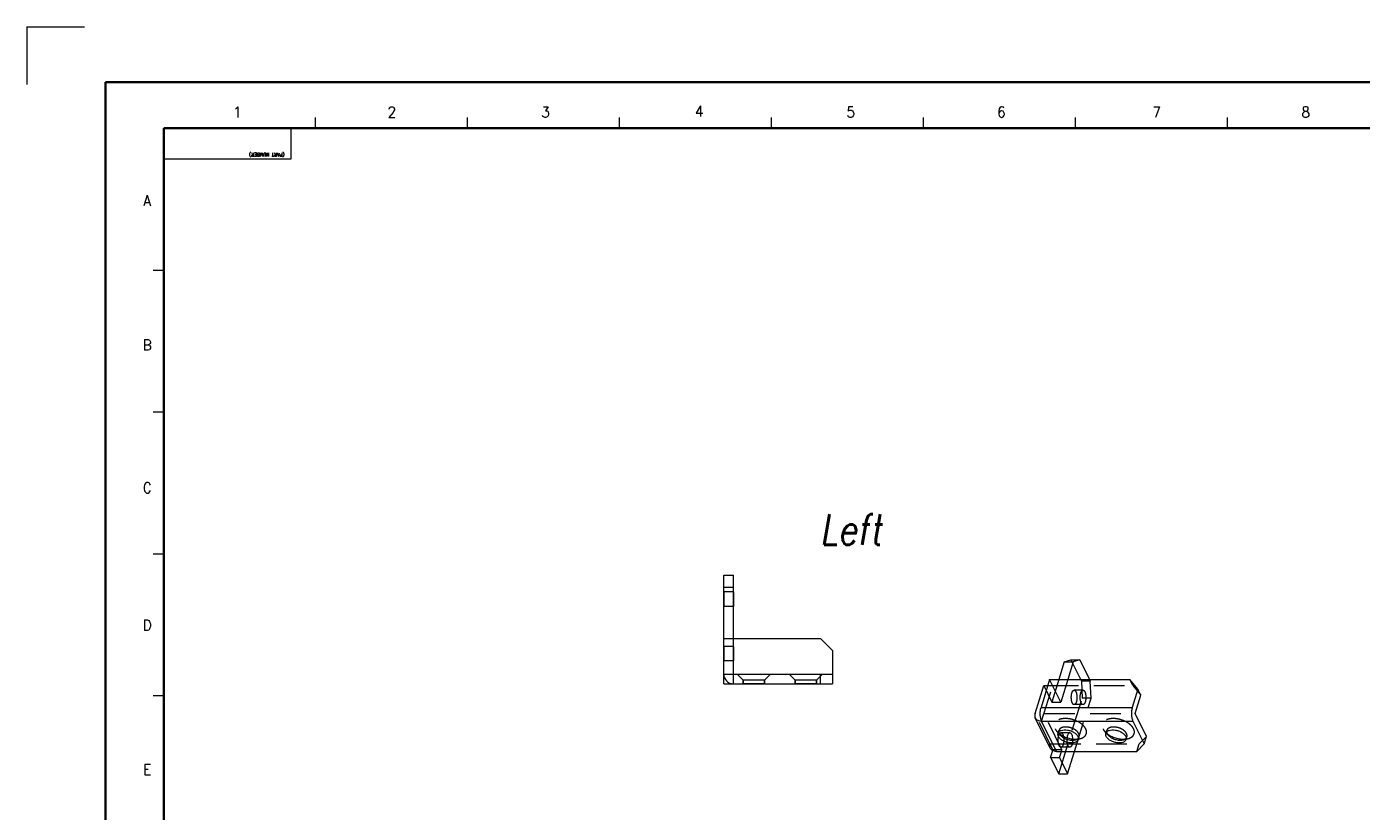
# Model space of a CAD drawing. Header units: millimetres. Extents: x 4497 to 11741, y 5958 to 12619.
# Tile 51 of 256: x 4507 to 4728, y 7130 to 7260. Entities that reach past the tile are written whole.
import ezdxf
from ezdxf.enums import TextEntityAlignment as Align

# ---------------------------------------------------------------- set-up
doc = ezdxf.new("R2010")
doc.units = ezdxf.units.MM
doc.header["$LTSCALE"] = 0.8
doc.linetypes.add('CENTER', pattern=[50.8, 31.75, -6.35, 6.35, -6.35])
doc.linetypes.add('HIDDEN', pattern=[9.525, 6.35, -3.175])
doc.layers.get('0').update_dxf_attribs({"linetype": 'CONTINUOUS', "lineweight": 0})
for name, color, linetype, lineweight in [('1', 2, 'CENTER', 0), ('2', 3, 'CONTINUOUS', 0), ('3', 5, 'HIDDEN', 0)]:
    doc.layers.add(name, color=color, linetype=linetype, lineweight=lineweight)
doc.styles.add('linetech', font='romans.shx', dxfattribs={"width": 0.8, "oblique": 10, "bigfont": 'whgtxt.shx'})
doc.styles.get("Standard").update_dxf_attribs({"font": 'romans.shx', "width": 0.8, "oblique": 5, "bigfont": 'whgtxt.shx'})

msp = doc.modelspace()

# ---------------------------------------------------------------- linework, layer by layer
at = {"color": 7, "linetype": 'Continuous', "lineweight": 35}
for p, q in [((4529.378, 6961.61), (4529.378, 7243.394)), ((4529.378, 7243.394), (4931.827, 7243.394))]:
    msp.add_line(p, q, dxfattribs=at)
at = {"color": 7, "linetype": 'Continuous'}
for p, q in [((4529.378, 7243.394), (4550.485, 7243.394)), ((4529.378, 7238.329), (4529.378, 7243.394)), ((4550.485, 7238.329), (4550.485, 7243.394)), ((4554.531, 7243.394), (4554.531, 7245.153)), ((4579.684, 7243.394), (4579.684, 7245.153)), ((4604.837, 7243.394), (4604.837, 7245.153)), ((4629.99, 7243.394), (4629.99, 7245.153)), ((4655.143, 7243.394), (4655.143, 7245.153)), ((4680.296, 7243.394), (4680.296, 7245.153)), ((4705.449, 7243.394), (4705.449, 7245.153)), ((4529.378, 7238.329), (4550.485, 7238.329)), ((4527.619, 7219.912), (4529.378, 7219.912)), ((4527.619, 7196.43), (4529.378, 7196.43)), ((4527.619, 7172.948), (4529.378, 7172.948)), ((4527.619, 7149.466), (4529.378, 7149.466))]:
    msp.add_line(p, q, dxfattribs=at)
at = {"linetype": 'Continuous'}
for p, q in [((4622.069, 7151.409), (4622.069, 7169.409)), ((4622.069, 7169.409), (4623.669, 7169.409)), ((4623.669, 7151.409), (4623.669, 7169.409)), ((4622.069, 7167.409), (4623.669, 7167.409)), ((4622.069, 7158.909), (4638.069, 7158.909)), ((4640.069, 7156.909), (4638.069, 7158.909)), ((4640.069, 7156.909), (4640.069, 7151.409)), ((4678.437, 7155.04), (4677.532, 7152.112)), ((4678.437, 7155.04), (4679.531, 7155.364)), ((4678.437, 7155.04), (4679.911, 7155.04)), ((4679.911, 7155.04), (4679.006, 7152.112)), ((4679.531, 7155.364), (4681.005, 7155.364)), ((4681.005, 7155.364), (4679.911, 7155.04)), ((4681.005, 7155.364), (4682.601, 7152.112)), ((4623.669, 7153.009), (4640.069, 7153.009)), ((4622.069, 7151.409), (4640.069, 7151.409)), ((4673.609, 7146.496), (4675.037, 7151.117)), ((4676.023, 7152.112), (4674.595, 7147.49)), ((4675.037, 7151.117), (4675.716, 7151.117)), ((4676.023, 7152.112), (4689.286, 7152.112)), ((4690.644, 7150.545), (4689.286, 7152.112)), ((4690.644, 7150.545), (4689.7, 7147.49)), ((4690.188, 7146.496), (4691.132, 7149.551)), ((4691.132, 7149.551), (4690.644, 7150.545)), ((4674.595, 7147.49), (4689.7, 7147.49)), ((4692.049, 7142.704), (4690.188, 7146.496)), ((4676.117, 7140.756), (4673.647, 7145.791)), ((4677.167, 7140.207), (4674.696, 7145.242)), ((4674.696, 7145.242), (4689.801, 7145.242)), ((4689.801, 7145.242), (4691.662, 7141.45)), ((4691.662, 7141.45), (4692.049, 7142.704)), ((4676.181, 7139.213), (4676.534, 7140.355)), ((4677.167, 7140.207), (4690.43, 7140.207)), ((4677.655, 7139.213), (4677.962, 7140.207)), ((4678.997, 7136.478), (4680.149, 7140.207)), ((4690.43, 7140.207), (4691.662, 7141.45)), ((4676.181, 7139.213), (4677.523, 7136.478)), ((4676.181, 7139.213), (4677.655, 7139.213)), ((4677.655, 7139.213), (4678.997, 7136.478)), ((4677.523, 7136.478), (4678.997, 7136.478))]:
    msp.add_line(p, q, dxfattribs=at)
at = {"color": 7, "linetype": 'Continuous', "lineweight": 35}
msp.add_lwpolyline([(4519.723, 7251.002), (4519.723, 6954.002), (4939.723, 6954.002), (4939.723, 7251.002)], close=True, dxfattribs=at)
at = {"linetype": 'Continuous'}
msp.add_arc((4623.669, 7153.009), 1.6, 180, 270, dxfattribs=at)
for points, knots in [([(4673.609, 7146.496), (4673.573, 7146.377), (4673.536, 7146.135), (4673.596, 7145.895), (4673.647, 7145.791)], [0, 0, 0, 0, 0.5174137, 1, 1, 1, 1]), ([(4674.696, 7145.242), (4674.661, 7145.313), (4674.6, 7145.469), (4674.506, 7145.825), (4674.449, 7146.32), (4674.467, 7146.917), (4674.539, 7147.31), (4674.595, 7147.49)], [0, 0, 0, 0, 0.1026673, 0.219303, 0.480863, 0.7526998, 1, 1, 1, 1]), ([(4689.7, 7147.49), (4689.645, 7147.31), (4689.572, 7146.917), (4689.554, 7146.32), (4689.612, 7145.825), (4689.705, 7145.469), (4689.767, 7145.313), (4689.801, 7145.242)], [0, 0, 0, 0, 0.2473002, 0.519137, 0.780697, 0.8973327, 1, 1, 1, 1]), ([(4673.647, 7145.791), (4673.688, 7145.706), (4673.804, 7145.547), (4674.052, 7145.371), (4674.358, 7145.264), (4674.58, 7145.242), (4674.696, 7145.242)], [0, 0, 0, 0, 0.226855, 0.4650494, 0.7220387, 1, 1, 1, 1]), ([(4677.466, 7142.694), (4677.425, 7142.777), (4677.368, 7142.948), (4677.381, 7143.13), (4677.406, 7143.21)], [0, 0, 0, 0, 0.5259987, 1, 1, 1, 1]), ([(4677.406, 7143.21), (4677.422, 7143.263), (4677.472, 7143.368), (4677.592, 7143.502), (4677.751, 7143.613), (4678.021, 7143.73), (4678.433, 7143.798), (4678.968, 7143.764), (4679.515, 7143.622), (4680.017, 7143.386), (4680.425, 7143.081), (4680.625, 7142.825), (4680.69, 7142.694)], [0, 0, 0, 0, 0.0431792, 0.0886333, 0.1381033, 0.1925774, 0.3167427, 0.4577111, 0.6066521, 0.7528585, 0.8862324, 1, 1, 1, 1]), ([(4680.75, 7142.177), (4680.734, 7142.124), (4680.683, 7142.019), (4680.564, 7141.885), (4680.405, 7141.775), (4680.134, 7141.657), (4679.723, 7141.589), (4679.188, 7141.623), (4678.641, 7141.765), (4678.139, 7142.001), (4677.731, 7142.306), (4677.531, 7142.562), (4677.466, 7142.694)], [0, 0, 0, 0, 0.0431792, 0.0886333, 0.1381033, 0.1925774, 0.3167427, 0.4577111, 0.6066521, 0.7528585, 0.8862324, 1, 1, 1, 1]), ([(4677.53, 7143.432), (4677.532, 7143.409), (4677.547, 7143.317), (4677.58, 7143.228), (4677.611, 7143.164)], [0, 0, 0, 0, 0.2383229, 1, 1, 1, 1]), ([(4677.603, 7143.16), (4677.8, 7143.003), (4678.245, 7142.724), (4678.98, 7142.426), (4679.754, 7142.252), (4680.28, 7142.229), (4680.533, 7142.245)], [0, 0, 0, 0, 0.2422596, 0.4994732, 0.7569624, 1, 1, 1, 1]), ([(4677.611, 7143.164), (4677.624, 7143.138), (4677.682, 7143.031), (4677.757, 7142.934), (4677.819, 7142.866)], [0, 0, 0, 0, 0.2353847, 1, 1, 1, 1]), ([(4677.819, 7142.866), (4677.958, 7142.714), (4678.308, 7142.447), (4678.92, 7142.183), (4679.574, 7142.056), (4680.014, 7142.078), (4680.213, 7142.125)], [0, 0, 0, 0, 0.2366565, 0.4999661, 0.76329, 1, 1, 1, 1]), ([(4678.923, 7142.469), (4678.937, 7142.583), (4678.976, 7142.789), (4679.061, 7143.026), (4679.149, 7143.169), (4679.217, 7143.244), (4679.29, 7143.292), (4679.343, 7143.304), (4679.368, 7143.304)], [0, 0, 0, 0, 0.3411248, 0.6262221, 0.7428588, 0.8417876, 0.9255125, 1, 1, 1, 1]), ([(4679.368, 7143.304), (4679.395, 7143.304), (4679.452, 7143.29), (4679.53, 7143.236), (4679.6, 7143.151), (4679.64, 7143.082), (4679.659, 7143.044)], [0, 0, 0, 0, 0.1954237, 0.4178592, 0.6842401, 1, 1, 1, 1]), ([(4679.659, 7143.044), (4679.684, 7142.993), (4679.728, 7142.88), (4679.797, 7142.625), (4679.823, 7142.418), (4679.831, 7142.275)], [0, 0, 0, 0, 0.2139498, 0.4564011, 1, 1, 1, 1]), ([(4680.213, 7142.125), (4680.273, 7142.139), (4680.48, 7142.2), (4680.677, 7142.316), (4680.778, 7142.435)], [0, 0, 0, 0, 0.2810795, 1, 1, 1, 1]), ([(4680.69, 7142.694), (4680.731, 7142.61), (4680.788, 7142.439), (4680.775, 7142.257), (4680.75, 7142.177)], [0, 0, 0, 0, 0.5259987, 1, 1, 1, 1]), ([(4685.387, 7142.694), (4685.346, 7142.777), (4685.289, 7142.948), (4685.302, 7143.13), (4685.327, 7143.21)], [0, 0, 0, 0, 0.5260215, 1, 1, 1, 1]), ([(4685.327, 7143.21), (4685.343, 7143.263), (4685.394, 7143.368), (4685.513, 7143.502), (4685.672, 7143.613), (4685.943, 7143.73), (4686.354, 7143.798), (4686.889, 7143.764), (4687.436, 7143.622), (4687.938, 7143.386), (4688.346, 7143.081), (4688.546, 7142.825), (4688.611, 7142.694)], [0, 0, 0, 0, 0.04318, 0.0886333, 0.1381054, 0.1925787, 0.3167437, 0.4577119, 0.6066525, 0.7528587, 0.8862367, 1, 1, 1, 1]), ([(4688.671, 7142.177), (4688.655, 7142.124), (4688.605, 7142.019), (4688.485, 7141.885), (4688.326, 7141.775), (4688.056, 7141.657), (4687.644, 7141.589), (4687.109, 7141.623), (4686.563, 7141.765), (4686.06, 7142.001), (4685.652, 7142.306), (4685.452, 7142.562), (4685.387, 7142.694)], [0, 0, 0, 0, 0.04318, 0.0886333, 0.1381054, 0.1925787, 0.3167437, 0.4577119, 0.6066525, 0.7528587, 0.8862367, 1, 1, 1, 1]), ([(4685.452, 7143.423), (4685.454, 7143.401), (4685.47, 7143.312), (4685.502, 7143.226), (4685.532, 7143.164)], [0, 0, 0, 0, 0.238667, 1, 1, 1, 1]), ([(4685.524, 7143.16), (4685.722, 7143.003), (4686.165, 7142.724), (4686.899, 7142.427), (4687.672, 7142.253), (4688.196, 7142.229), (4688.449, 7142.244)], [0, 0, 0, 0, 0.242215, 0.4993824, 0.7568723, 1, 1, 1, 1]), ([(4685.532, 7143.164), (4685.545, 7143.138), (4685.603, 7143.031), (4685.678, 7142.934), (4685.741, 7142.865)], [0, 0, 0, 0, 0.2353535, 1, 1, 1, 1]), ([(4685.741, 7142.865), (4685.879, 7142.714), (4686.23, 7142.447), (4686.841, 7142.183), (4687.495, 7142.056), (4687.935, 7142.078), (4688.135, 7142.125)], [0, 0, 0, 0, 0.2366864, 0.4999943, 0.7633038, 1, 1, 1, 1]), ([(4688.135, 7142.125), (4688.193, 7142.139), (4688.399, 7142.199), (4688.595, 7142.314), (4688.695, 7142.431)], [0, 0, 0, 0, 0.2807795, 1, 1, 1, 1]), ([(4688.611, 7142.694), (4688.652, 7142.61), (4688.709, 7142.439), (4688.696, 7142.257), (4688.671, 7142.177)], [0, 0, 0, 0, 0.5260215, 1, 1, 1, 1]), ([(4677.167, 7140.207), (4677.051, 7140.207), (4676.829, 7140.229), (4676.523, 7140.336), (4676.275, 7140.512), (4676.159, 7140.671), (4676.117, 7140.756)], [0, 0, 0, 0, 0.2779613, 0.5349506, 0.773145, 1, 1, 1, 1])]:
    msp.add_open_spline(points, degree=3, knots=knots, dxfattribs=at)
at = {"layer": '1'}
for q in [(4516.264, 7260.207), (4506.706, 7250.649)]:
    msp.add_line((4506.706, 7260.207), q, dxfattribs=at)
at = {"layer": '3'}
for p, q in [((4622.069, 7166.609), (4622.069, 7164.209)), ((4623.669, 7166.609), (4622.069, 7166.609)), ((4623.669, 7166.609), (4623.669, 7164.209)), ((4623.669, 7164.209), (4622.069, 7164.209)), ((4622.069, 7157.609), (4622.069, 7155.209)), ((4623.669, 7157.609), (4622.069, 7157.609)), ((4623.669, 7157.609), (4623.669, 7155.209)), ((4623.669, 7155.209), (4622.069, 7155.209)), ((4679.531, 7155.364), (4681.27, 7151.821)), ((4622.069, 7153.009), (4623.669, 7153.009)), ((4625.319, 7152.009), (4624.319, 7153.009)), ((4628.819, 7152.009), (4629.819, 7153.009)), ((4632.919, 7153.009), (4633.919, 7152.009)), ((4638.419, 7153.009), (4637.419, 7152.009)), ((4638.069, 7151.409), (4638.069, 7153.009)), ((4628.819, 7152.009), (4625.319, 7152.009)), ((4625.319, 7152.009), (4625.319, 7151.409)), ((4625.319, 7151.409), (4625.319, 7152.009)), ((4628.819, 7151.409), (4625.319, 7151.409)), ((4628.819, 7152.009), (4628.819, 7151.409)), ((4628.819, 7151.409), (4628.819, 7152.009)), ((4637.419, 7152.009), (4633.919, 7152.009)), ((4633.919, 7152.009), (4633.919, 7151.409)), ((4633.919, 7151.409), (4633.919, 7152.009)), ((4637.419, 7151.409), (4633.919, 7151.409)), ((4637.419, 7152.009), (4637.419, 7151.409)), ((4637.419, 7151.409), (4637.419, 7152.009)), ((4674.696, 7145.242), (4676.511, 7151.117)), ((4675.037, 7151.117), (4676.38, 7148.382)), ((4675.716, 7151.117), (4689.774, 7151.117)), ((4677.853, 7148.382), (4676.023, 7152.112)), ((4677.532, 7152.112), (4676.38, 7148.382)), ((4679.006, 7152.112), (4677.853, 7148.382)), ((4681.27, 7151.821), (4681.396, 7149.011)), ((4682.744, 7151.821), (4681.27, 7151.821)), ((4682.601, 7152.112), (4682.744, 7151.821)), ((4682.87, 7149.011), (4682.744, 7151.821)), ((4689.774, 7151.117), (4689.286, 7152.112)), ((4689.774, 7151.117), (4691.132, 7149.551)), ((4676.38, 7148.382), (4677.853, 7148.382)), ((4677.523, 7136.478), (4681.396, 7149.011)), ((4681.547, 7150.354), (4680.073, 7150.354)), ((4680.149, 7140.207), (4682.87, 7149.011)), ((4682.87, 7149.011), (4681.396, 7149.011)), ((4676.568, 7140.466), (4673.609, 7146.496)), ((4678.042, 7140.466), (4675.083, 7146.496)), ((4675.083, 7146.496), (4690.188, 7146.496)), ((4681.547, 7147.954), (4680.073, 7147.954)), ((4677.82, 7142.865), (4677.26, 7143.478)), ((4677.406, 7143.21), (4677.551, 7143.68)), ((4679.368, 7143.304), (4677.895, 7143.304)), ((4680.213, 7142.125), (4681.021, 7142.315)), ((4680.75, 7142.177), (4680.895, 7142.647)), ((4685.741, 7142.865), (4685.181, 7143.478)), ((4685.327, 7143.21), (4685.472, 7143.68)), ((4688.135, 7142.125), (4688.942, 7142.315)), ((4688.671, 7142.177), (4688.816, 7142.647)), ((4692.049, 7142.704), (4690.817, 7141.461)), ((4676.08, 7141.461), (4690.817, 7141.461)), ((4676.534, 7140.355), (4676.568, 7140.466)), ((4678.042, 7140.466), (4676.568, 7140.466)), ((4679.368, 7140.904), (4677.895, 7140.904)), ((4677.962, 7140.207), (4678.042, 7140.466)), ((4690.43, 7140.207), (4690.817, 7141.461))]:
    msp.add_line(p, q, dxfattribs=at)
for centre, radius, start, end in [((4679.474, 7145.532), 3.021, 227.88921, 228.38164), ((4679.573, 7145.645), 3.171, 228.39462, 231.5803), ((4680.327, 7145.468), 3.23, 273.6426, 277.76958), ((4687.393, 7145.531), 3.018, 227.72314, 228.19277), ((4687.497, 7145.648), 3.176, 228.20684, 231.58931), ((4688.248, 7145.471), 3.233, 273.55924, 277.92748)]:
    msp.add_arc(centre, radius, start, end, dxfattribs=at)
for points, knots in [([(4679.783, 7148.214), (4679.74, 7148.3), (4679.673, 7148.5), (4679.616, 7148.827), (4679.599, 7149.185), (4679.623, 7149.539), (4679.686, 7149.858), (4679.771, 7150.086), (4679.858, 7150.224), (4679.925, 7150.297), (4679.997, 7150.342), (4680.049, 7150.354), (4680.073, 7150.354)], [0, 0, 0, 0, 0.1234772, 0.2691144, 0.4261604, 0.5821126, 0.7246361, 0.843459, 0.8921079, 0.9334629, 0.9686059, 1, 1, 1, 1]), ([(4680.073, 7150.354), (4680.1, 7150.354), (4680.157, 7150.34), (4680.234, 7150.286), (4680.305, 7150.201), (4680.345, 7150.132), (4680.364, 7150.094)], [0, 0, 0, 0, 0.1954528, 0.4178856, 0.6841352, 1, 1, 1, 1]), ([(4680.364, 7150.094), (4680.406, 7150.007), (4680.473, 7149.807), (4680.53, 7149.48), (4680.547, 7149.123), (4680.523, 7148.768), (4680.46, 7148.449), (4680.375, 7148.221), (4680.288, 7148.083), (4680.221, 7148.011), (4680.15, 7147.965), (4680.098, 7147.954), (4680.073, 7147.954)], [0, 0, 0, 0, 0.1234772, 0.2691144, 0.4261604, 0.5821126, 0.7246361, 0.843459, 0.8921079, 0.9334629, 0.9686059, 1, 1, 1, 1]), ([(4681.256, 7148.214), (4681.214, 7148.3), (4681.147, 7148.5), (4681.09, 7148.827), (4681.073, 7149.185), (4681.097, 7149.539), (4681.16, 7149.858), (4681.245, 7150.086), (4681.332, 7150.224), (4681.399, 7150.297), (4681.47, 7150.342), (4681.522, 7150.354), (4681.547, 7150.354)], [0, 0, 0, 0, 0.1234772, 0.2691144, 0.4261604, 0.5821126, 0.7246361, 0.843459, 0.8921079, 0.9334629, 0.9686059, 1, 1, 1, 1]), ([(4681.547, 7150.354), (4681.573, 7150.354), (4681.631, 7150.34), (4681.708, 7150.286), (4681.779, 7150.201), (4681.818, 7150.132), (4681.837, 7150.094)], [0, 0, 0, 0, 0.1954528, 0.4178856, 0.6841352, 1, 1, 1, 1]), ([(4681.837, 7150.094), (4681.88, 7150.007), (4681.947, 7149.807), (4682.004, 7149.48), (4682.021, 7149.123), (4681.997, 7148.768), (4681.934, 7148.449), (4681.849, 7148.221), (4681.762, 7148.083), (4681.695, 7148.011), (4681.623, 7147.965), (4681.571, 7147.954), (4681.547, 7147.954)], [0, 0, 0, 0, 0.1234772, 0.2691144, 0.4261604, 0.5821126, 0.7246361, 0.843459, 0.8921079, 0.9334629, 0.9686059, 1, 1, 1, 1]), ([(4680.073, 7147.954), (4680.047, 7147.954), (4679.989, 7147.967), (4679.912, 7148.021), (4679.841, 7148.106), (4679.802, 7148.175), (4679.783, 7148.214)], [0, 0, 0, 0, 0.1954528, 0.4178856, 0.6841352, 1, 1, 1, 1]), ([(4681.547, 7147.954), (4681.52, 7147.954), (4681.463, 7147.967), (4681.386, 7148.021), (4681.315, 7148.106), (4681.275, 7148.175), (4681.256, 7148.214)], [0, 0, 0, 0, 0.1954528, 0.4178856, 0.6841352, 1, 1, 1, 1]), ([(4681.998, 7143.947), (4681.94, 7144.065), (4681.786, 7144.3), (4681.482, 7144.619), (4681.102, 7144.912), (4680.507, 7145.258), (4679.678, 7145.561), (4678.814, 7145.678), (4678.16, 7145.637), (4677.731, 7145.543), (4677.366, 7145.388), (4677.077, 7145.175), (4676.878, 7144.908), (4676.785, 7144.599), (4676.803, 7144.266), (4676.881, 7144.053), (4676.932, 7143.947)], [0, 0, 0, 0, 0.0572586, 0.1210056, 0.1906288, 0.2648506, 0.4198007, 0.5706249, 0.6400262, 0.7035158, 0.7605084, 0.8113718, 0.8577231, 0.9024297, 0.9489183, 1, 1, 1, 1]), ([(4676.932, 7143.947), (4676.952, 7143.907), (4677.043, 7143.739), (4677.161, 7143.587), (4677.259, 7143.479)], [0, 0, 0, 0, 0.2353958, 1, 1, 1, 1]), ([(4680.835, 7143.164), (4680.771, 7143.295), (4680.57, 7143.551), (4680.162, 7143.856), (4679.66, 7144.092), (4679.113, 7144.234), (4678.578, 7144.268), (4678.167, 7144.2), (4677.896, 7144.083), (4677.737, 7143.972), (4677.618, 7143.838), (4677.568, 7143.733), (4677.551, 7143.68)], [0, 0, 0, 0, 0.1137586, 0.2471439, 0.3933573, 0.5422984, 0.683267, 0.8074262, 0.8618963, 0.9113662, 0.9568165, 1, 1, 1, 1]), ([(4681.022, 7142.315), (4681.131, 7142.341), (4681.338, 7142.404), (4681.617, 7142.542), (4681.844, 7142.717), (4682.011, 7142.925), (4682.113, 7143.162), (4682.145, 7143.419), (4682.107, 7143.687), (4682.04, 7143.861), (4681.998, 7143.947)], [0, 0, 0, 0, 0.1505764, 0.2881036, 0.4136342, 0.5299141, 0.6413874, 0.7535358, 0.8717604, 1, 1, 1, 1]), ([(4689.919, 7143.947), (4689.861, 7144.065), (4689.708, 7144.301), (4689.403, 7144.619), (4689.024, 7144.912), (4688.428, 7145.258), (4687.599, 7145.561), (4686.735, 7145.678), (4686.081, 7145.637), (4685.653, 7145.543), (4685.287, 7145.388), (4684.998, 7145.175), (4684.8, 7144.909), (4684.706, 7144.599), (4684.724, 7144.267), (4684.802, 7144.053), (4684.853, 7143.947)], [0, 0, 0, 0, 0.0572623, 0.1210122, 0.1906341, 0.2648514, 0.4198001, 0.5706229, 0.6400229, 0.7035128, 0.760505, 0.8113673, 0.8577158, 0.9024218, 0.948906, 1, 1, 1, 1]), ([(4684.853, 7143.947), (4684.873, 7143.907), (4684.965, 7143.739), (4685.083, 7143.586), (4685.181, 7143.478)], [0, 0, 0, 0, 0.2354197, 1, 1, 1, 1]), ([(4688.756, 7143.164), (4688.692, 7143.295), (4688.491, 7143.551), (4688.083, 7143.856), (4687.581, 7144.092), (4687.035, 7144.234), (4686.5, 7144.268), (4686.088, 7144.2), (4685.817, 7144.083), (4685.658, 7143.972), (4685.539, 7143.838), (4685.489, 7143.733), (4685.472, 7143.68)], [0, 0, 0, 0, 0.1137616, 0.2471372, 0.393341, 0.5422802, 0.6832489, 0.8074165, 0.8618915, 0.9113653, 0.9568199, 1, 1, 1, 1]), ([(4688.942, 7142.315), (4689.052, 7142.341), (4689.259, 7142.404), (4689.538, 7142.542), (4689.764, 7142.717), (4689.932, 7142.925), (4690.034, 7143.162), (4690.066, 7143.419), (4690.028, 7143.687), (4689.962, 7143.861), (4689.919, 7143.947)], [0, 0, 0, 0, 0.1505866, 0.2881175, 0.4136466, 0.5299189, 0.6413796, 0.7535242, 0.8717277, 1, 1, 1, 1]), ([(4677.259, 7143.479), (4677.274, 7143.463), (4677.334, 7143.398), (4677.398, 7143.336), (4677.448, 7143.291)], [0, 0, 0, 0, 0.2447618, 1, 1, 1, 1]), ([(4677.604, 7141.164), (4677.562, 7141.25), (4677.494, 7141.45), (4677.438, 7141.777), (4677.42, 7142.135), (4677.445, 7142.489), (4677.508, 7142.808), (4677.593, 7143.037), (4677.68, 7143.174), (4677.746, 7143.247), (4677.818, 7143.293), (4677.87, 7143.304), (4677.895, 7143.304)], [0, 0, 0, 0, 0.1234758, 0.2691072, 0.4261531, 0.5821029, 0.7246268, 0.8434537, 0.8921009, 0.9334601, 0.9686063, 1, 1, 1, 1]), ([(4677.551, 7143.68), (4677.545, 7143.66), (4677.525, 7143.579), (4677.522, 7143.494), (4677.53, 7143.432)], [0, 0, 0, 0, 0.2460826, 1, 1, 1, 1]), ([(4677.895, 7143.304), (4677.921, 7143.304), (4677.978, 7143.29), (4678.056, 7143.236), (4678.127, 7143.151), (4678.166, 7143.082), (4678.185, 7143.044)], [0, 0, 0, 0, 0.1954237, 0.4178592, 0.6842401, 1, 1, 1, 1]), ([(4678.291, 7142.739), (4678.314, 7142.644), (4678.348, 7142.443), (4678.367, 7142.134), (4678.354, 7141.823), (4678.311, 7141.532), (4678.241, 7141.279), (4678.159, 7141.103), (4678.081, 7140.999), (4678.022, 7140.945), (4677.96, 7140.912), (4677.916, 7140.904), (4677.895, 7140.904)], [0, 0, 0, 0, 0.1463431, 0.3028747, 0.4603232, 0.6093528, 0.7415375, 0.850578, 0.8956261, 0.934638, 0.9687447, 1, 1, 1, 1]), ([(4678.185, 7143.044), (4678.196, 7143.022), (4678.24, 7142.923), (4678.271, 7142.82), (4678.291, 7142.739)], [0, 0, 0, 0, 0.2276806, 1, 1, 1, 1]), ([(4679.078, 7141.164), (4679.036, 7141.248), (4678.97, 7141.443), (4678.913, 7141.763), (4678.894, 7142.112), (4678.908, 7142.351), (4678.923, 7142.469)], [0, 0, 0, 0, 0.2118647, 0.4613716, 0.7309403, 1, 1, 1, 1]), ([(4679.831, 7142.275), (4679.836, 7142.19), (4679.838, 7142.02), (4679.821, 7141.77), (4679.784, 7141.535), (4679.729, 7141.326), (4679.658, 7141.151), (4679.574, 7141.017), (4679.479, 7140.927), (4679.403, 7140.904), (4679.368, 7140.904)], [0, 0, 0, 0, 0.1662917, 0.3304433, 0.4861694, 0.6277772, 0.7507027, 0.8522787, 0.933164, 1, 1, 1, 1]), ([(4680.764, 7142.268), (4680.786, 7142.271), (4680.872, 7142.284), (4680.958, 7142.3), (4681.022, 7142.315)], [0, 0, 0, 0, 0.2551658, 1, 1, 1, 1]), ([(4680.778, 7142.435), (4680.791, 7142.451), (4680.841, 7142.515), (4680.877, 7142.59), (4680.895, 7142.647)], [0, 0, 0, 0, 0.2567158, 1, 1, 1, 1]), ([(4680.895, 7142.647), (4680.92, 7142.727), (4680.933, 7142.909), (4680.876, 7143.08), (4680.835, 7143.164)], [0, 0, 0, 0, 0.4740758, 1, 1, 1, 1]), ([(4685.181, 7143.478), (4685.195, 7143.462), (4685.254, 7143.4), (4685.315, 7143.34), (4685.363, 7143.297)], [0, 0, 0, 0, 0.2449428, 1, 1, 1, 1]), ([(4685.472, 7143.68), (4685.466, 7143.66), (4685.445, 7143.576), (4685.443, 7143.488), (4685.452, 7143.423)], [0, 0, 0, 0, 0.2457756, 1, 1, 1, 1]), ([(4688.694, 7142.269), (4688.715, 7142.272), (4688.799, 7142.285), (4688.881, 7142.301), (4688.942, 7142.315)], [0, 0, 0, 0, 0.2550033, 1, 1, 1, 1]), ([(4688.695, 7142.431), (4688.709, 7142.447), (4688.76, 7142.513), (4688.798, 7142.588), (4688.816, 7142.647)], [0, 0, 0, 0, 0.2569481, 1, 1, 1, 1]), ([(4688.816, 7142.647), (4688.841, 7142.727), (4688.854, 7142.909), (4688.797, 7143.08), (4688.756, 7143.164)], [0, 0, 0, 0, 0.4739776, 1, 1, 1, 1]), ([(4676.117, 7140.756), (4676.067, 7140.86), (4676.007, 7141.1), (4676.044, 7141.342), (4676.08, 7141.461)], [0, 0, 0, 0, 0.4825863, 1, 1, 1, 1]), ([(4677.895, 7140.904), (4677.868, 7140.904), (4677.811, 7140.917), (4677.733, 7140.971), (4677.662, 7141.056), (4677.623, 7141.125), (4677.604, 7141.164)], [0, 0, 0, 0, 0.1954237, 0.4178592, 0.6842401, 1, 1, 1, 1]), ([(4679.368, 7140.904), (4679.342, 7140.904), (4679.284, 7140.917), (4679.207, 7140.971), (4679.136, 7141.056), (4679.097, 7141.125), (4679.078, 7141.164)], [0, 0, 0, 0, 0.1954237, 0.4178592, 0.6842401, 1, 1, 1, 1])]:
    msp.add_open_spline(points, degree=3, knots=knots, dxfattribs=at)

# ---------------------------------------------------------------- texts
at = {"color": 7, "linetype": 'Continuous', "width": 0.933333}
for s, p in [('1', (4541.559, 7246.067)), ('2', (4567.136, 7246.067)), ('3', (4592.584, 7246.067)), ('4', (4618.033, 7246.196)), ('5', (4643.095, 7246.067)), ('6', (4668.03, 7246.067)), ('7', (4693.735, 7246.067)), ('8', (4718.413, 7246.067)), ('A', (4526.65, 7231.415)), ('B', (4526.65, 7207.509)), ('C', (4526.65, 7183.86)), ('D', (4526.65, 7161.111)), ('E', (4526.65, 7137.205))]:
    msp.add_text(s, height=1.759, dxfattribs=at).set_placement(p, align=Align.MIDDLE_CENTER)
msp.add_text('(PART NUMBER)', height=0.58717, rotation=180, dxfattribs=at).set_placement((4543.546, 7238.707), align=Align.TOP_RIGHT)
at = {"layer": '2', "color": 3, "lineweight": 0, "style": 'linetech', "oblique": 10, "width": 0.8}
msp.add_text('Left', height=5.0803, dxfattribs=at).set_placement((4637.998, 7174.392))

doc.saveas('drawing.dxf')
